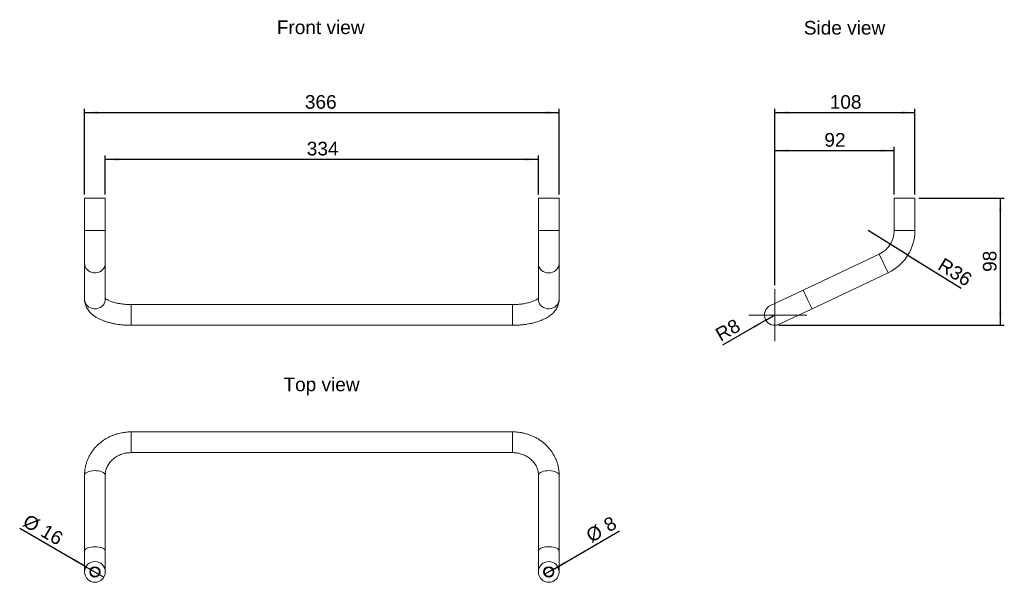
# Model space of a CAD drawing. Header units: millimetres. Extents: x 48 to 808, y 158 to 592.
import ezdxf

# ---------------------------------------------------------------- set-up
doc = ezdxf.new("R2010")
doc.units = ezdxf.units.MM
doc.header["$LTSCALE"] = 3
doc.header["$PDSIZE"] = -1
doc.layers.add('FORMAT', color=7, linetype='Continuous')
doc.styles.add('SLDTEXTSTYLE0', font='arial.ttf')
doc.styles.add('SLDTEXTSTYLE3', font='arial.ttf')

msp = doc.modelspace()

# ---------------------------------------------------------------- linework, layer by layer
at = {"color": 7, "linetype": 'Continuous', "lineweight": 18}
for p, q in [((98.38, 454.36), (98.38, 429.36)), ((114.38, 454.36), (98.38, 454.36)), ((114.38, 429.36), (114.38, 454.36)), ((448.38, 454.36), (448.38, 429.36)), ((464.38, 454.36), (448.38, 454.36)), ((464.38, 429.36), (464.38, 454.36)), ((722.72, 454.36), (722.72, 429.36)), ((738.72, 454.36), (722.72, 454.36)), ((738.72, 429.36), (738.72, 454.36)), ((98.38, 429.36), (98.38, 404.04)), ((106.38, 429.36), (98.38, 429.36)), ((114.38, 429.36), (106.38, 429.36)), ((114.38, 404.04), (114.38, 429.36)), ((448.38, 429.36), (448.38, 404.04)), ((456.38, 429.36), (448.38, 429.36)), ((464.38, 429.36), (456.38, 429.36)), ((464.38, 404.04), (464.38, 429.36)), ((738.72, 429.36), (722.72, 429.36)), ((711.26, 411.27), (652.61, 383.55)), ((718.1, 396.81), (711.26, 411.27)), ((98.38, 404.04), (98.38, 376.32)), ((98.46, 403.01), (98.38, 404.04)), ((98.82, 401.68), (98.46, 403.01)), ((114.3, 403.01), (113.94, 401.68)), ((114.38, 404.04), (114.3, 403.01)), ((114.38, 376.32), (114.38, 404.04)), ((448.38, 404.04), (448.38, 376.32)), ((464.38, 376.32), (464.38, 404.04)), ((99.45, 400.43), (98.82, 401.68)), ((100.33, 399.3), (99.45, 400.43)), ((101.43, 398.36), (100.33, 399.3)), ((102.71, 397.61), (101.43, 398.36)), ((104.12, 397.1), (102.71, 397.61)), ((105.62, 396.84), (104.12, 397.1)), ((107.14, 396.84), (105.62, 396.84)), ((108.63, 397.1), (107.14, 396.84)), ((110.04, 397.61), (108.63, 397.1)), ((111.32, 398.36), (110.04, 397.61)), ((112.42, 399.3), (111.32, 398.36)), ((113.31, 400.43), (112.42, 399.3)), ((113.94, 401.68), (113.31, 400.43)), ((659.45, 369.09), (718.1, 396.81)), ((652.61, 383.55), (627.3, 371.59)), ((656.03, 376.32), (652.61, 383.55)), ((98.52, 374.95), (98.38, 376.32)), ((98.95, 373.63), (98.52, 374.95)), ((99.65, 372.41), (98.95, 373.63)), ((100.59, 371.33), (99.65, 372.41)), ((113.49, 373.01), (112.67, 371.85)), ((114.05, 374.28), (113.49, 373.01)), ((114.34, 375.63), (114.05, 374.28)), ((114.38, 376.32), (114.34, 375.63)), ((428.38, 372.36), (134.38, 372.36)), ((134.38, 372.36), (134.38, 356.36)), ((428.38, 356.36), (428.38, 372.36)), ((448.41, 375.63), (448.38, 376.32)), ((448.7, 374.28), (448.41, 375.63)), ((449.27, 373.01), (448.7, 374.28)), ((450.09, 371.85), (449.27, 373.01)), ((463.11, 372.41), (462.17, 371.33)), ((463.81, 373.63), (463.11, 372.41)), ((464.23, 374.95), (463.81, 373.63)), ((464.38, 376.32), (464.23, 374.95)), ((659.45, 369.09), (656.03, 376.32)), ((101.74, 370.43), (100.59, 371.33)), ((103.05, 369.74), (101.74, 370.43)), ((104.49, 369.29), (103.05, 369.74)), ((106, 369.1), (104.49, 369.29)), ((107.52, 369.16), (106, 369.1)), ((108.99, 369.49), (107.52, 369.16)), ((110.38, 370.06), (108.99, 369.49)), ((111.62, 370.85), (110.38, 370.06)), ((112.67, 371.85), (111.62, 370.85)), ((451.14, 370.85), (450.09, 371.85)), ((452.38, 370.06), (451.14, 370.85)), ((453.76, 369.49), (452.38, 370.06)), ((455.24, 369.16), (453.76, 369.49)), ((456.76, 369.1), (455.24, 369.16)), ((458.26, 369.29), (456.76, 369.1)), ((459.7, 369.74), (458.26, 369.29)), ((461.02, 370.43), (459.7, 369.74)), ((462.17, 371.33), (461.02, 370.43)), ((634.14, 357.12), (659.45, 369.09)), ((134.38, 356.36), (428.38, 356.36)), ((428.38, 274.17), (134.38, 274.17)), ((134.38, 274.17), (134.38, 266.17)), ((428.38, 266.17), (428.38, 274.17)), ((134.38, 266.17), (134.38, 258.17)), ((428.38, 258.17), (428.38, 266.17)), ((134.38, 258.17), (428.38, 258.17)), ((99.65, 242.7), (100.59, 243.21)), ((100.59, 243.21), (101.74, 243.64)), ((101.74, 243.64), (103.05, 243.96)), ((103.05, 243.96), (104.49, 244.18)), ((104.49, 244.18), (106, 244.27)), ((106, 244.27), (107.52, 244.24)), ((107.52, 244.24), (108.99, 244.09)), ((108.99, 244.09), (110.38, 243.82)), ((110.38, 243.82), (111.62, 243.44)), ((111.62, 243.44), (112.67, 242.97)), ((450.09, 242.97), (451.14, 243.44)), ((451.14, 243.44), (452.38, 243.82)), ((452.38, 243.82), (453.76, 244.09)), ((453.76, 244.09), (455.24, 244.24)), ((455.24, 244.24), (456.76, 244.27)), ((456.76, 244.27), (458.26, 244.18)), ((458.26, 244.18), (459.7, 243.96)), ((459.7, 243.96), (461.02, 243.64)), ((461.02, 243.64), (462.17, 243.21)), ((462.17, 243.21), (463.11, 242.7)), ((98.38, 240.86), (98.52, 241.5)), ((98.38, 240.86), (98.38, 182.21)), ((98.52, 241.5), (98.95, 242.13)), ((98.95, 242.13), (99.65, 242.7)), ((112.67, 242.97), (113.49, 242.42)), ((113.49, 242.42), (114.05, 241.82)), ((114.05, 241.82), (114.34, 241.18)), ((114.34, 241.18), (114.38, 240.86)), ((114.38, 182.21), (114.38, 240.86)), ((448.38, 240.86), (448.41, 241.18)), ((448.38, 240.86), (448.38, 182.21)), ((448.41, 241.18), (448.7, 241.82)), ((448.7, 241.82), (449.27, 242.42)), ((449.27, 242.42), (450.09, 242.97)), ((463.11, 242.7), (463.81, 242.13)), ((463.81, 242.13), (464.23, 241.5)), ((464.23, 241.5), (464.38, 240.86)), ((464.38, 182.21), (464.38, 240.86)), ((464.38, 240.86), (464.38, 240.86)), ((98.38, 182.21), (98.39, 182.37)), ((98.39, 182.37), (98.6, 183.01)), ((98.6, 183.01), (99.1, 183.63)), ((99.1, 183.63), (99.86, 184.19)), ((99.86, 184.19), (100.86, 184.68)), ((100.86, 184.68), (102.05, 185.08)), ((102.05, 185.08), (103.4, 185.38)), ((103.4, 185.38), (104.86, 185.56)), ((104.86, 185.56), (106.38, 185.62)), ((106.38, 185.62), (107.89, 185.56)), ((107.89, 185.56), (109.35, 185.38)), ((109.35, 185.38), (110.7, 185.08)), ((110.7, 185.08), (111.9, 184.68)), ((111.9, 184.68), (112.89, 184.19)), ((112.89, 184.19), (113.66, 183.63)), ((113.66, 183.63), (114.15, 183.01)), ((114.15, 183.01), (114.37, 182.37)), ((114.37, 182.37), (114.38, 182.21)), ((448.38, 182.21), (448.46, 182.69)), ((448.46, 182.69), (448.82, 183.32)), ((448.82, 183.32), (449.45, 183.91)), ((449.45, 183.91), (450.33, 184.44)), ((450.33, 184.44), (451.43, 184.89)), ((451.43, 184.89), (452.71, 185.24)), ((452.71, 185.24), (454.12, 185.49)), ((454.12, 185.49), (455.62, 185.61)), ((455.62, 185.61), (457.14, 185.61)), ((457.14, 185.61), (458.63, 185.49)), ((458.63, 185.49), (460.04, 185.24)), ((460.04, 185.24), (461.32, 184.89)), ((461.32, 184.89), (462.42, 184.44)), ((462.42, 184.44), (463.31, 183.91)), ((463.31, 183.91), (463.94, 183.32)), ((463.94, 183.32), (464.3, 182.69)), ((464.3, 182.69), (464.38, 182.21)), ((98.38, 182.21), (98.38, 166.17)), ((114.38, 166.17), (114.38, 182.21)), ((448.38, 182.21), (448.38, 166.17)), ((464.38, 166.17), (464.38, 182.21))]:
    msp.add_line(p, q, dxfattribs=at)
for centre, radius in [((106.38, 166.17), 8), ((106.38, 166.17), 4), ((456.38, 166.17), 8), ((456.38, 166.17), 4)]:
    msp.add_circle(centre, radius, dxfattribs=at)
for centre, radius, start, end in [((702.72, 429.36), 20, 295.29729, 0), ((702.72, 429.36), 36, 295.29729, 0), ((455.96, 404.39), 7.59, 182.62865, 273.1377), ((456.76, 404.43), 7.63, 267.12203, 357.11162), ((630.72, 364.36), 8, 115.29729, 295.29729)]:
    msp.add_arc(centre, radius, start, end, dxfattribs=at)
for points, knots in [([(98.4, 376.32), (98.41, 375.92), (98.41, 374.9), (98.7, 373.28), (99.25, 371.47), (100.05, 369.75), (101.07, 368.15), (102.27, 366.65), (103.7, 365.23), (105.34, 363.89), (107.17, 362.65), (109.16, 361.54), (111.28, 360.54), (113.49, 359.67), (115.79, 358.9), (118.16, 358.25), (120.58, 357.69), (123.02, 357.24), (125.42, 356.9), (127.63, 356.66), (129.58, 356.51), (131.79, 356.39), (133.36, 356.37), (134.38, 356.36)], [0, 0, 0, 0, 0.029573, 0.074235, 0.120382, 0.168757, 0.214515, 0.262524, 0.312999, 0.365646, 0.419585, 0.473766, 0.527287, 0.580059, 0.632073, 0.683327, 0.733758, 0.783144, 0.830849, 0.874771, 0.911162, 0.9427, 1, 1, 1, 1]), ([(134.38, 372.36), (133.59, 372.37), (132.48, 372.38), (130.86, 372.46), (129.48, 372.56), (127.88, 372.72), (126.25, 372.94), (124.62, 373.21), (123.03, 373.54), (121.51, 373.92), (120.09, 374.33), (118.79, 374.78), (117.63, 375.24), (116.63, 375.71), (115.8, 376.16), (115.14, 376.58), (114.65, 376.94), (114.47, 377.11), (114.38, 377.19)], [0, 0, 0, 0, 0.085678, 0.120593, 0.178248, 0.237664, 0.30081, 0.365919, 0.432185, 0.498931, 0.565635, 0.631876, 0.69732, 0.76171, 0.824878, 0.886772, 0.947498, 1, 1, 1, 1]), ([(448.38, 377.19), (448.37, 377.18), (448.3, 377.11), (447.98, 376.84), (447.41, 376.44), (446.61, 375.96), (445.62, 375.47), (444.44, 374.96), (443.07, 374.46), (441.55, 374), (439.88, 373.57), (438.11, 373.21), (436.28, 372.9), (434.47, 372.67), (432.85, 372.52), (431.37, 372.43), (429.93, 372.37), (428.91, 372.36), (428.38, 372.36)], [0, 0, 0, 0, 0.004555, 0.069209, 0.135009, 0.202355, 0.271361, 0.341954, 0.413934, 0.487015, 0.560811, 0.634779, 0.707995, 0.778354, 0.842398, 0.889224, 0.941675, 1, 1, 1, 1]), ([(428.38, 356.36), (429.36, 356.37), (430.75, 356.38), (432.8, 356.48), (434.53, 356.61), (436.58, 356.81), (438.69, 357.09), (440.86, 357.44), (443.05, 357.88), (445.21, 358.41), (447.35, 359.03), (449.42, 359.73), (451.43, 360.53), (453.36, 361.43), (455.2, 362.43), (456.92, 363.54), (458.52, 364.76), (459.95, 366.08), (461.2, 367.51), (462.27, 369.01), (463.13, 370.6), (463.78, 372.26), (464.2, 373.98), (464.39, 375.35), (464.36, 376.13), (464.35, 376.32)], [0, 0, 0, 0, 0.055644, 0.07832, 0.115873, 0.15474, 0.196331, 0.239623, 0.284239, 0.329898, 0.376425, 0.423717, 0.471712, 0.520364, 0.569596, 0.619235, 0.668739, 0.717519, 0.765046, 0.811095, 0.855801, 0.899527, 0.942735, 0.985914, 1, 1, 1, 1]), ([(134.38, 274.17), (133.36, 274.15), (131.93, 274.12), (129.83, 273.91), (128.03, 273.67), (125.89, 273.26), (123.68, 272.69), (121.41, 271.96), (119.11, 271.06), (116.83, 269.99), (114.6, 268.73), (112.43, 267.31), (110.36, 265.72), (108.39, 263.97), (106.56, 262.06), (104.87, 260.01), (103.35, 257.83), (102.01, 255.52), (100.85, 253.1), (99.91, 250.59), (99.17, 247.99), (98.67, 245.33), (98.4, 242.94), (98.4, 241.44), (98.41, 240.85)], [0, 0, 0, 0, 0.054257, 0.07648, 0.113346, 0.151688, 0.192863, 0.235877, 0.280328, 0.325896, 0.372355, 0.419537, 0.46732, 0.515609, 0.564337, 0.613453, 0.66292, 0.712718, 0.762836, 0.813274, 0.864041, 0.915158, 0.966652, 1, 1, 1, 1]), ([(464.35, 240.86), (464.36, 241.18), (464.39, 242.43), (464.18, 244.61), (463.73, 247.38), (463, 250.12), (462.03, 252.83), (460.79, 255.47), (459.34, 257.93), (457.74, 260.2), (456.01, 262.27), (454.12, 264.21), (452.07, 266), (449.88, 267.63), (447.56, 269.09), (445.15, 270.38), (442.65, 271.48), (440.11, 272.39), (437.59, 273.09), (435.28, 273.58), (433.23, 273.88), (430.99, 274.11), (429.39, 274.15), (428.38, 274.17)], [0, 0, 0, 0, 0.018558, 0.070917, 0.123766, 0.177151, 0.231127, 0.285751, 0.341089, 0.390846, 0.440663, 0.49052, 0.54039, 0.590237, 0.640005, 0.689609, 0.738904, 0.787606, 0.835057, 0.879241, 0.914619, 0.945616, 1, 1, 1, 1]), ([(114.38, 240.85), (114.4, 241.47), (114.44, 242.74), (114.83, 244.65), (115.43, 246.5), (116.25, 248.22), (117.22, 249.79), (118.37, 251.26), (119.68, 252.62), (121.13, 253.85), (122.72, 254.94), (124.4, 255.88), (126.16, 256.66), (127.92, 257.26), (129.55, 257.67), (131, 257.93), (132.57, 258.12), (133.69, 258.15), (134.38, 258.17)], [0, 0, 0, 0, 0.070997, 0.145749, 0.221673, 0.288963, 0.355422, 0.421088, 0.486023, 0.550277, 0.61385, 0.676646, 0.738354, 0.798104, 0.852934, 0.895986, 0.93566, 1, 1, 1, 1]), ([(428.38, 258.17), (429.11, 258.15), (430.15, 258.12), (431.67, 257.94), (432.97, 257.72), (434.5, 257.35), (436.06, 256.86), (437.64, 256.22), (439.2, 255.43), (440.71, 254.51), (442.14, 253.44), (443.46, 252.24), (444.67, 250.92), (445.74, 249.49), (446.65, 247.94), (447.39, 246.3), (447.95, 244.58), (448.28, 242.77), (448.42, 241.52), (448.38, 240.88), (448.37, 240.86)], [0, 0, 0, 0, 0.068274, 0.09637, 0.142954, 0.19142, 0.243502, 0.297972, 0.354371, 0.412361, 0.471746, 0.532426, 0.594384, 0.657664, 0.72236, 0.7886, 0.856517, 0.92622, 0.997746, 1, 1, 1, 1]), ([(109.78, 166.17), (109.78, 166.23), (109.78, 166.35), (109.76, 166.54), (109.74, 166.72), (109.7, 166.9), (109.66, 167.07), (109.6, 167.25), (109.48, 167.58), (109.24, 168.05), (108.8, 168.59), (108.26, 169.03), (107.65, 169.34), (107.02, 169.53), (106.38, 169.59), (105.74, 169.53), (105.1, 169.34), (104.5, 169.03), (103.96, 168.59), (103.52, 168.05), (103.25, 167.54), (103.11, 167.12), (103.03, 166.81), (102.99, 166.49), (102.98, 166.28), (102.98, 166.17)], [0, 0, 0, 0, 0.017281, 0.034439, 0.051523, 0.068584, 0.085672, 0.102838, 0.120131, 0.185085, 0.250089, 0.315042, 0.380046, 0.440005, 0.500014, 0.559974, 0.619983, 0.684936, 0.74994, 0.814894, 0.879897, 0.910049, 0.939936, 0.96983, 1, 1, 1, 1]), ([(452.98, 166.17), (452.98, 166.23), (452.98, 166.35), (453, 166.54), (453.02, 166.72), (453.05, 166.9), (453.1, 167.07), (453.15, 167.25), (453.27, 167.58), (453.52, 168.05), (453.96, 168.59), (454.5, 169.03), (455.1, 169.34), (455.74, 169.53), (456.38, 169.59), (457.02, 169.53), (457.65, 169.34), (458.26, 169.03), (458.8, 168.59), (459.24, 168.05), (459.5, 167.54), (459.65, 167.12), (459.72, 166.81), (459.77, 166.49), (459.78, 166.28), (459.78, 166.17)], [0, 0, 0, 0, 0.017281, 0.034439, 0.051523, 0.068584, 0.085672, 0.102838, 0.120131, 0.185085, 0.250089, 0.315042, 0.380046, 0.440005, 0.500014, 0.559974, 0.619983, 0.684936, 0.74994, 0.814894, 0.879897, 0.910049, 0.939936, 0.96983, 1, 1, 1, 1]), ([(102.98, 166.17), (102.98, 166.11), (102.98, 165.99), (103, 165.8), (103.02, 165.62), (103.05, 165.44), (103.1, 165.27), (103.15, 165.09), (103.27, 164.76), (103.52, 164.29), (103.96, 163.75), (104.5, 163.31), (105.1, 163), (105.74, 162.81), (106.38, 162.75), (107.02, 162.81), (107.65, 163), (108.26, 163.31), (108.8, 163.75), (109.24, 164.29), (109.5, 164.8), (109.65, 165.22), (109.72, 165.53), (109.77, 165.85), (109.78, 166.06), (109.78, 166.17)], [0, 0, 0, 0, 0.017281, 0.034439, 0.051523, 0.068584, 0.085672, 0.102838, 0.120131, 0.185085, 0.250089, 0.315042, 0.380046, 0.440005, 0.500014, 0.559974, 0.619983, 0.684936, 0.74994, 0.814894, 0.879897, 0.910049, 0.939936, 0.96983, 1, 1, 1, 1]), ([(459.78, 166.17), (459.78, 166.11), (459.78, 165.99), (459.76, 165.8), (459.74, 165.62), (459.7, 165.44), (459.66, 165.27), (459.6, 165.09), (459.48, 164.76), (459.24, 164.29), (458.8, 163.75), (458.26, 163.31), (457.65, 163), (457.02, 162.81), (456.38, 162.75), (455.74, 162.81), (455.1, 163), (454.5, 163.31), (453.96, 163.75), (453.52, 164.29), (453.25, 164.8), (453.11, 165.22), (453.03, 165.53), (452.99, 165.85), (452.98, 166.06), (452.98, 166.17)], [0, 0, 0, 0, 0.017281, 0.034439, 0.051523, 0.068584, 0.085672, 0.102838, 0.120131, 0.185085, 0.250089, 0.315042, 0.380046, 0.440005, 0.500014, 0.559974, 0.619983, 0.684936, 0.74994, 0.814894, 0.879897, 0.910049, 0.939936, 0.96983, 1, 1, 1, 1])]:
    msp.add_open_spline(points, degree=3, knots=knots, dxfattribs=at)
at = {"layer": 'FORMAT', "color": 7}
for p, q in [((98.38, 457.36), (98.38, 523.36)), ((98.38, 520.36), (464.38, 520.36)), ((464.38, 457.36), (464.38, 523.36)), ((630.72, 387.24), (630.72, 523.36)), ((630.72, 520.36), (738.72, 520.36)), ((738.72, 457.36), (738.72, 523.36)), ((630.72, 387.24), (630.72, 494.11)), ((722.72, 457.36), (722.72, 494.11)), ((114.38, 457.36), (114.38, 487.36)), ((448.38, 457.36), (448.38, 487.36)), ((630.72, 491.11), (722.72, 491.11)), ((448.38, 484.36), (114.38, 484.36)), ((741.72, 454.36), (807.72, 454.36)), ((804.72, 356.36), (804.72, 454.36)), ((733.31, 410.38), (702.72, 429.36)), ((733.31, 410.38), (774.4, 384.9)), ((623.79, 360.36), (590.35, 341.05)), ((623.79, 360.36), (630.72, 364.36)), ((633.72, 356.36), (807.72, 356.36)), ((99.45, 170.17), (48.34, 199.68)), ((459.84, 168.17), (511.05, 197.74)), ((99.45, 170.17), (113.31, 162.17)), ((459.84, 168.17), (452.91, 164.17))]:
    msp.add_line(p, q, dxfattribs=at)
at = {"layer": 'FORMAT', "color": 7, "lineweight": 18}
for p, q in [((630.72, 384.24), (630.72, 344.22)), ((610.7, 364.23), (655.51, 364.23))]:
    msp.add_line(p, q, dxfattribs=at)
msp.add_point((630.72, 356.36), dxfattribs=at)
at = {"layer": 'FORMAT', "color": 7}
for points in [[(98.38, 520.36), (109.05, 519.21), (109.05, 521.5)], [(464.38, 520.36), (453.71, 521.5), (453.71, 519.21)], [(630.72, 520.36), (641.39, 519.21), (641.39, 521.5)], [(738.72, 520.36), (728.05, 521.5), (728.05, 519.21)], [(630.72, 491.11), (641.39, 489.97), (641.39, 492.25)], [(722.72, 491.11), (712.05, 492.25), (712.05, 489.97)], [(114.38, 484.36), (125.05, 483.21), (125.05, 485.5)], [(448.38, 484.36), (437.71, 485.5), (437.71, 483.21)], [(804.72, 454.36), (803.57, 443.69), (805.86, 443.69)], [(733.31, 410.38), (741.77, 403.79), (742.98, 405.73)], [(804.72, 356.36), (805.86, 367.02), (803.57, 367.02)], [(623.79, 360.36), (613.98, 356.01), (615.12, 354.03)], [(99.45, 170.17), (90.78, 176.49), (89.64, 174.51)], [(459.84, 168.17), (469.65, 172.51), (468.51, 174.49)]]:
    msp.add_solid(points, dxfattribs=at)

# ---------------------------------------------------------------- texts
at = {"layer": 'FORMAT', "color": 7, "linetype": 'Continuous', "style": 'SLDTEXTSTYLE0'}
for s, p in [('Front view', (246.67, 580.96)), ('Side view', (653.1, 580.6)), ('Top view', (251.8, 305.56))]:
    msp.add_text(s, height=10.5, dxfattribs=at).set_placement(p)
at = {"layer": 'FORMAT', "color": 7, "char_height": 10.5, "attachment_point": 1, "style": 'SLDTEXTSTYLE3'}
for s, insert in [('366', (268.3, 533.89)), ('108', (673.08, 533.89)), ('92', (668.96, 504.64)), ('334', (269.74, 497.89))]:
    msp.add_mtext(s, dxfattribs=dict(at, insert=insert))
for s, insert, rotation in [('98', (791.18, 397.6), 90), ('R36', (761.09, 409.01), 328.19087), ('R8', (583.67, 352.61), 30), ('%%c', (55.06, 211.31), 330), ('8', (497.54, 205.63), 30), ('16', (68.85, 203.53), 330), ('%%c', (483.91, 197.57), 30)]:
    msp.add_mtext(s, dxfattribs=dict(at, insert=insert, rotation=rotation))

doc.saveas('drawing.dxf')
